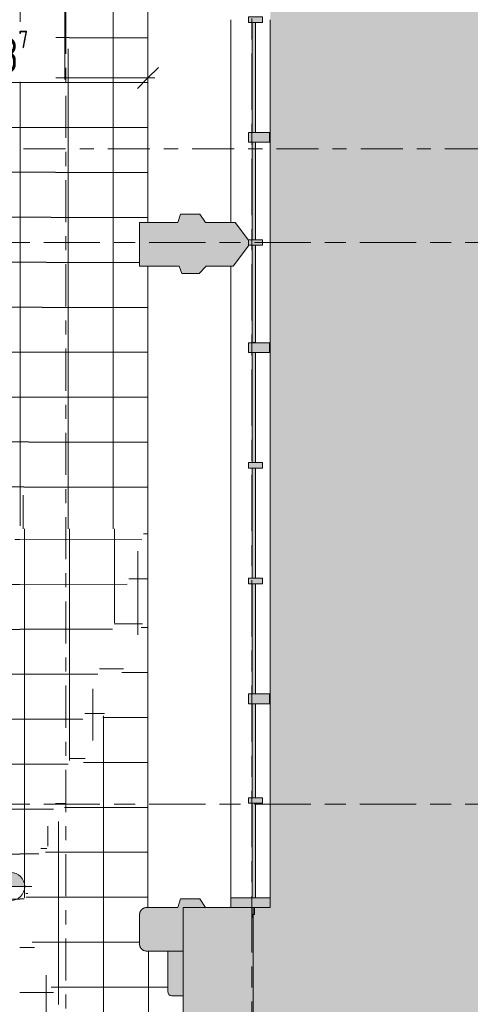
# Model space of a CAD drawing. Header units: metres. Extents: x 2 to 165, y -54 to 869.
# Tile 85 of 106: x 78.53 to 81.74, y -17.44 to -10.43. Entities that reach past the tile are written whole.
import ezdxf

# ---------------------------------------------------------------- set-up
doc = ezdxf.new("R2010")
doc.units = ezdxf.units.M
doc.linetypes.add('_Rasterlinie_', pattern=[0.75, 0.4, -0.1, 0.15, -0.1])
doc.linetypes.add('_Schnittlinie_', pattern=[0.6, 0.3, -0.1, 0.1, -0.1])
for name, color, linetype, lineweight in [('A_Bem', 7, 'Continuous', 5), ('A_Bem-100', 7, 'Continuous', 5), ('A_Fassade', 113, 'Continuous', 5), ('A_Fenster', 45, 'Continuous', 5), ('A_Geschossdecken', 7, 'Continuous', 5), ('A_Geschossdecken_Oberflächenschraffur', 7, 'Continuous', 5), ('A_Hoehenkoten', 124, 'Continuous', 5), ('A_Raster', 128, 'Continuous', 5), ('A_Symbol-S_A', 172, 'Continuous', 5), ('A_Tragwerksstützen', 7, 'Continuous', 5), ('A_Wand', 244, 'Continuous', 5), ('A_Wand_Schraff', 1, 'Continuous', 5)]:
    doc.layers.add(name, color=color, linetype=linetype, lineweight=lineweight)
doc.styles.add('ISOCPEUR', font='isocpeur.ttf', dxfattribs={"width": 0.8, "height": 0.25})
doc.dimstyles.new('BLB-Standard_2_5_Aussen_maskiert_1', dxfattribs={"dimscale": 0.3048, "dimtxt": 0.248995, "dimasz": 0.492126, "dimexe": 1.32874, "dimexo": 0.0625, "dimgap": 0.032808, "dimtad": 1, "dimrnd": 0.001, "dimzin": 0, "dimdsep": 46, "dimtxsty": 'ISOCPEUR', "dimblk1": 'OBLIQUE', "dimblk2": 'OBLIQUE', "dimsah": 1, "dimcen": 0.09, "dimdle": 0.164042, "dimazin": 0, "dimtfac": 1, "dimtdec": 4, "dimtix": 1, "dimtmove": 0, "dimatfit": 3, "dimfxl": 1.32874, "dimfxlon": 1, "dimtvp": 1, "dimtfill": 1, "dimtolj": 1, "dimtzin": 0, "dimarcsym": 2})
pattern_1 = [(0.039, (57.12575, -0.067), (-0.000218, 0.32), []), (90, (57.12575, -0.067), (-0.32, 2e-17), [])]
pattern_2 = [(0.017, (57.04775, -0.047), (-9.5e-05, 0.32), []), (90, (57.04775, -0.047), (-0.32, 2e-17), [])]
pattern_3 = [(359.994, (56.95975, -0.076), (3.35e-05, 0.32), []), (90, (56.95975, -0.076), (-0.32, 2e-17), [])]
pattern_4 = [(359.999, (57.14375, 0.002), (5.6e-06, 0.32), []), (90, (57.14375, 0.002), (-0.32, 2e-17), [])]
pattern_5 = [(0.013, (57.01575, -0.058), (-7.26e-05, 0.32), []), (90, (57.01575, -0.058), (-0.32, 2e-17), [])]
pattern_6 = [(0, (56.97275, -0.013), (0, 0.32), []), (90, (56.97275, -0.013), (-0.32, 2e-17), [])]
pattern_7 = [(0, (56.97275, 0), (0, 0.32), []), (90, (56.97275, 0), (-0.32, 2e-17), [])]
pattern_8 = [(0, (57.11575, 0), (0, 0.32), []), (90, (57.11575, 0), (-0.32, 2e-17), [])]
pattern_9 = [(359.999, (57.09375, 0.002), (5.6e-06, 0.32), []), (90, (57.09375, 0.002), (-0.32, 2e-17), [])]
pattern_10 = [(0.079, (57.15775, -0.131), (-0.0004412, 0.3199997), []), (90, (57.15775, -0.131), (-0.32, 2e-17), [])]

# ---------------------------------------------------------------- blocks, each defined once
blk = doc.blocks.new('Curtain Wall Steel6 - Curtain Wall Steel-8092757-AB- E0-  OK FFB')
at = {"layer": 'A_Tragwerksstützen', "lineweight": 9}
blk.add_hatch(color=253, dxfattribs=at).paths.add_polyline_path([(22.8359, 7.7465), (22.8859, 7.8), (23.0794, 7.8), (23.1869, 7.9442), (23.1869, 7.9842), (23.0932, 8.11), (22.8823, 8.11), (22.8409, 8.171), (22.7038, 8.171), (22.6838, 8.11), (22.4118, 8.11), (22.4118, 7.8), (22.6938, 7.8), (22.7138, 7.7465)], flags=0)
at = {"layer": 'A_Tragwerksstützen', "color": 250, "lineweight": 9}
for p, q in [((22.7038, 8.171), (22.6838, 8.11)), ((22.8409, 8.171), (22.7038, 8.171)), ((22.8823, 8.11), (22.8409, 8.171)), ((22.4118, 8.11), (22.4118, 7.8)), ((22.6838, 8.11), (22.4118, 8.11)), ((23.0932, 8.11), (22.8823, 8.11)), ((23.1869, 7.9842), (23.0932, 8.11)), ((23.0794, 7.8), (23.1869, 7.9442)), ((23.1869, 7.9442), (23.1869, 7.9842)), ((22.4118, 7.8), (22.6938, 7.8)), ((22.6938, 7.8), (22.7138, 7.7465)), ((22.8359, 7.7465), (22.8859, 7.8)), ((22.8859, 7.8), (23.0794, 7.8)), ((22.7138, 7.7465), (22.8359, 7.7465))]:
    blk.add_line(p, q, dxfattribs=at)
blk = doc.blocks.new('Curtain Wall Steel7 - Curtain Wall Steel-8092782-AB- E0-  OK FFB')
at = {"layer": 'A_Tragwerksstützen', "lineweight": 9}
blk.add_hatch(color=253, dxfattribs=at).paths.add_polyline_path([(22.7214, -17.0636), (22.7214, -16.7536), (22.8823, -16.7536), (22.8409, -16.6926), (22.7038, -16.6926), (22.6838, -16.7536), (22.4618, -16.7536), (22.4427, -16.7574), (22.4264, -16.7682), (22.4156, -16.7844), (22.4118, -16.8036), (22.4118, -17.0136), (22.4156, -17.0327), (22.4264, -17.0489), (22.4427, -17.0597), (22.4618, -17.0636)], flags=0)
at = {"layer": 'A_Tragwerksstützen', "color": 250, "lineweight": 9}
for p, q in [((22.6838, -16.7536), (22.4618, -16.7536)), ((22.7038, -16.6926), (22.6838, -16.7536)), ((22.8409, -16.6926), (22.7038, -16.6926)), ((22.7214, -17.0636), (22.7214, -16.7536)), ((22.7214, -16.7536), (22.8823, -16.7536)), ((22.8823, -16.7536), (22.8409, -16.6926)), ((22.4118, -16.8036), (22.4118, -17.0136)), ((22.4618, -17.0636), (22.7214, -17.0636))]:
    blk.add_line(p, q, dxfattribs=at)
for centre, start, end in [((22.4618, -16.8036), 90, 180), ((22.4618, -17.0136), 180, 270)]:
    blk.add_arc(centre, 0.05, start, end, dxfattribs=at)
blk = doc.blocks.new('Facade Frame2 - Facade Frame-8092835-AB- E0-  OK FFB')
at = {"layer": 'A_Fenster', "lineweight": 9}
h = blk.add_hatch(color=253, dxfattribs=at)
h.paths.add_polyline_path([(23.2214, -16.8035), (23.2314, -16.8035), (23.2314, -16.7535), (23.2214, -16.7535)], flags=0)
h.paths.add_polyline_path([(23.2214, 12.7265), (23.2314, 12.7265), (23.2314, 12.7765), (23.2214, 12.7765)], flags=0)
at = {"layer": 'A_Fenster', "color": 250, "lineweight": 9}
for p, q in [((23.2314, -16.7535), (23.2214, -16.7535)), ((23.2214, -16.7535), (23.2214, -16.8035)), ((23.2314, -16.8035), (23.2314, -16.7535)), ((23.2214, -16.8035), (23.2314, -16.8035))]:
    blk.add_line(p, q, dxfattribs=at)
blk = doc.blocks.new('System Panel - Glazed-8069533-AB- E0-  OK FFB')
at = {"layer": 'A_Fassade', "lineweight": 9}
blk.add_hatch(color=253, dxfattribs=at).paths.add_polyline_path([(-0.336, 0.0245), (0.336, 0.0245), (0.336, 0.0495), (-0.336, 0.0495)], flags=0)
at = {"layer": 'A_Fassade', "color": 250, "lineweight": 9}
for p, q in [((0.336, 0.0495), (-0.336, 0.0495)), ((-0.336, 0.0495), (-0.336, 0.0245)), ((-0.336, 0.0245), (0.336, 0.0245)), ((0.336, 0.0245), (0.336, 0.0495))]:
    blk.add_line(p, q, dxfattribs=at)
blk = doc.blocks.new('System Panel - Glazed-8069534-AB- E0-  OK FFB')
at = {"layer": 'A_Fassade', "lineweight": 9}
blk.add_hatch(color=253, dxfattribs=at).paths.add_polyline_path([(-0.3348, 0.0245), (0.3348, 0.0245), (0.3348, 0.0495), (-0.3348, 0.0495)], flags=0)
at = {"layer": 'A_Fassade', "color": 250, "lineweight": 9}
for p, q in [((0.3348, 0.0495), (-0.3348, 0.0495)), ((-0.3348, 0.0495), (-0.3348, 0.0245)), ((-0.3348, 0.0245), (0.3348, 0.0245)), ((0.3348, 0.0245), (0.3348, 0.0495))]:
    blk.add_line(p, q, dxfattribs=at)
blk = doc.blocks.new('System Panel - Glazed-8069535-AB- E0-  OK FFB')
at = {"layer": 'A_Fassade', "lineweight": 9}
blk.add_hatch(color=253, dxfattribs=at).paths.add_polyline_path([(-0.392, 0.0245), (0.392, 0.0245), (0.392, 0.0495), (-0.392, 0.0495)], flags=0)
at = {"layer": 'A_Fassade', "color": 250, "lineweight": 9}
for p, q in [((0.392, 0.0495), (-0.392, 0.0495)), ((-0.392, 0.0495), (-0.392, 0.0245)), ((-0.392, 0.0245), (0.392, 0.0245)), ((0.392, 0.0245), (0.392, 0.0495))]:
    blk.add_line(p, q, dxfattribs=at)
blk = doc.blocks.new('System Panel - Glazed-8069537-AB- E0-  OK FFB')
at = {"layer": 'A_Fassade', "lineweight": 9}
blk.add_hatch(color=253, dxfattribs=at).paths.add_polyline_path([(-0.3916, 0.0245), (0.3916, 0.0245), (0.3916, 0.0495), (-0.3916, 0.0495)], flags=0)
at = {"layer": 'A_Fassade', "color": 250, "lineweight": 9}
for p, q in [((0.3916, 0.0495), (-0.3916, 0.0495)), ((-0.3916, 0.0495), (-0.3916, 0.0245)), ((-0.3916, 0.0245), (0.3916, 0.0245)), ((0.3916, 0.0245), (0.3916, 0.0495))]:
    blk.add_line(p, q, dxfattribs=at)
blk = doc.blocks.new('System Panel - Glazed-8069538-AB- E0-  OK FFB')
at = {"layer": 'A_Fassade', "lineweight": 9}
blk.add_hatch(color=253, dxfattribs=at).paths.add_polyline_path([(-0.3466, 0.0245), (0.3466, 0.0245), (0.3466, 0.0495), (-0.3466, 0.0495)], flags=0)
at = {"layer": 'A_Fassade', "color": 250, "lineweight": 9}
for p, q in [((0.3466, 0.0495), (-0.3466, 0.0495)), ((-0.3466, 0.0495), (-0.3466, 0.0245)), ((-0.3466, 0.0245), (0.3466, 0.0245)), ((0.3466, 0.0245), (0.3466, 0.0495))]:
    blk.add_line(p, q, dxfattribs=at)
blk = doc.blocks.new('Rectangular Mullion - 70mm x 280mm-8069563-AB- E0-  OK FFB')
at = {"layer": 'A_Fassade', "color": 250, "lineweight": 9}
for p, q in [((23.0619, -15.9915), (23.0619, -16.6835)), ((23.3419, -15.9915), (23.3419, -16.6835))]:
    blk.add_line(p, q, dxfattribs=at)
blk = doc.blocks.new('Rectangular Mullion - 70mm x 280mm-8069564-AB- E0-  OK FFB')
at = {"layer": 'A_Fassade', "color": 250, "lineweight": 9}
for p, q in [((23.0619, -15.2669), (23.0619, -15.9915)), ((23.3419, -15.2669), (23.3419, -15.9915))]:
    blk.add_line(p, q, dxfattribs=at)
blk = doc.blocks.new('Rectangular Mullion - 70mm x 280mm-8069565-AB- E0-  OK FFB')
at = {"layer": 'A_Fassade', "color": 250, "lineweight": 9}
for p, q in [((23.0619, -14.7262), (23.0619, -15.2669)), ((23.3419, -14.7262), (23.3419, -15.2669))]:
    blk.add_line(p, q, dxfattribs=at)
blk = doc.blocks.new('Rectangular Mullion - 70mm x 280mm-8069566-AB- E0-  OK FFB')
at = {"layer": 'A_Fassade', "color": 250, "lineweight": 9}
for p, q in [((23.0619, -14.4279), (23.0619, -14.7262)), ((23.3419, -14.4279), (23.3419, -14.7262))]:
    blk.add_line(p, q, dxfattribs=at)
blk = doc.blocks.new('Rectangular Mullion - 70mm x 280mm-8069567-AB- E0-  OK FFB')
at = {"layer": 'A_Fassade', "color": 250, "lineweight": 9}
for p, q in [((23.0619, -13.6046), (23.0619, -14.4279)), ((23.3419, -13.6046), (23.3419, -14.4279))]:
    blk.add_line(p, q, dxfattribs=at)
blk = doc.blocks.new('Rectangular Mullion - 70mm x 280mm-8069568-AB- E0-  OK FFB')
at = {"layer": 'A_Fassade', "color": 250, "lineweight": 9}
for p, q in [((23.0619, -12.7663), (23.0619, -13.6046)), ((23.3419, -12.7663), (23.3419, -13.6046))]:
    blk.add_line(p, q, dxfattribs=at)
blk = doc.blocks.new('Rectangular Mullion - 70mm x 280mm-8069569-AB- E0-  OK FFB')
at = {"layer": 'A_Fassade', "color": 250, "lineweight": 9}
for p, q in [((23.3419, -12.018), (23.3419, -12.7663)), ((23.0619, -12.1861), (23.0619, -12.7663))]:
    blk.add_line(p, q, dxfattribs=at)
blk = doc.blocks.new('Rectangular Mullion - 70mm x 280mm-V30-AB- E0-  OK FFB')
at = {"layer": 'A_Fassade', "color": 250, "lineweight": 9}
for p, q in [((23.0619, -11.2697), (23.0619, -11.8761)), ((23.3419, -11.2697), (23.3419, -12.018))]:
    blk.add_line(p, q, dxfattribs=at)
blk = doc.blocks.new('Rectangular Mullion - 70mm x 280mm-8069579-AB- E0-  OK FFB')
at = {"layer": 'A_Fassade', "lineweight": 9}
blk.add_hatch(color=253, dxfattribs=at).paths.add_polyline_path([(0, 0.08), (-0.07, 0.08), (-0.07, -0.2), (0, -0.2)], flags=0)
at = {"layer": 'A_Fassade', "color": 250, "lineweight": 9}
for p, q in [((0, 0.08), (-0.07, 0.08)), ((-0.07, 0.08), (-0.07, -0.2)), ((0, -0.2), (0, 0.08)), ((-0.07, -0.2), (0, -0.2))]:
    blk.add_line(p, q, dxfattribs=at)
blk = doc.blocks.new('Rectangular Mullion - 40mm x100mm-8069611-AB- E0-  OK FFB')
at = {"layer": 'A_Fassade', "lineweight": 9}
blk.add_hatch(color=253, dxfattribs=at).paths.add_polyline_path([(-0.02, 0.0255), (0.02, 0.0255), (0.02, -0.0745), (-0.02, -0.0745)], flags=0)
at = {"layer": 'A_Fassade', "color": 250, "lineweight": 9}
for p, q in [((-0.02, 0.0255), (0.02, 0.0255)), ((-0.02, -0.0745), (-0.02, 0.0255)), ((0.02, 0.0255), (0.02, -0.0745)), ((0.02, -0.0745), (-0.02, -0.0745))]:
    blk.add_line(p, q, dxfattribs=at)
blk = doc.blocks.new('Rectangular Mullion - 70mm x 160mm-8069612-AB- E0-  OK FFB')
at = {"layer": 'A_Fassade', "lineweight": 9}
blk.add_hatch(color=253, dxfattribs=at).paths.add_polyline_path([(-0.035, 0.075), (0.035, 0.075), (0.035, -0.075), (-0.035, -0.075)], flags=0)
at = {"layer": 'A_Fassade', "color": 250, "lineweight": 9}
for p, q in [((-0.035, 0.075), (0.035, 0.075)), ((-0.035, -0.075), (-0.035, 0.075)), ((0.035, 0.075), (0.035, -0.075)), ((0.035, -0.075), (-0.035, -0.075))]:
    blk.add_line(p, q, dxfattribs=at)
blk = doc.blocks.new('Rectangular Mullion - 70mm x 160mm-8069613-AB- E0-  OK FFB')
at = {"layer": 'A_Fassade', "lineweight": 9}
blk.add_hatch(color=253, dxfattribs=at).paths.add_polyline_path([(-0.035, 0.075), (0.035, 0.075), (0.035, -0.075), (-0.035, -0.075)], flags=0)
at = {"layer": 'A_Fassade', "color": 250, "lineweight": 9}
for p, q in [((-0.035, 0.075), (0.035, 0.075)), ((-0.035, -0.075), (-0.035, 0.075)), ((0.035, 0.075), (0.035, -0.075)), ((0.035, -0.075), (-0.035, -0.075))]:
    blk.add_line(p, q, dxfattribs=at)
blk = doc.blocks.new('Curtain Wall Steel17 - Curtain Wall Steel-8102787-AB- E0-  OK FFB')
at = {"layer": 'A_Tragwerksstützen', "lineweight": 9}
blk.add_hatch(color=253, dxfattribs=at).paths.add_polyline_path([(22.6423, -17.3818), (22.7214, -17.3818), (22.7214, -17.0636), (22.6123, -17.0636), (22.6123, -17.3518), (22.6164, -17.3668), (22.6273, -17.3777)], flags=0)
at = {"layer": 'A_Tragwerksstützen', "color": 250, "lineweight": 9}
for p, q in [((22.7214, -17.0636), (22.6123, -17.0636)), ((22.6123, -17.0636), (22.6123, -17.3518)), ((22.7214, -17.3818), (22.7214, -17.0636)), ((22.6423, -17.3818), (22.7214, -17.3818))]:
    blk.add_line(p, q, dxfattribs=at)
blk.add_arc((22.6423, -17.3518), 0.03, 180, 270, dxfattribs=at)
blk = doc.blocks.new('Höhenkoten - Kreuz gefüllt-6114407-AB- E0-  OK FFB')
at = {"layer": 'A_Hoehenkoten'}
h = blk.add_hatch(color=256, dxfattribs=at)
edge = h.paths.add_edge_path(flags=0)
edge.add_line((0.001, 0.0014), (0, 0.0014))
edge.add_line((0, 0.0014), (0, 0.0024))
edge.add_arc((0, 0.0014), 0.001, 0, 90, ccw=False)
h = blk.add_hatch(color=256, dxfattribs=at)
edge = h.paths.add_edge_path(flags=0)
edge.add_line((-0.001, 0.0014), (0, 0.0014))
edge.add_line((0, 0.0014), (0, 0.0004))
edge.add_arc((0, 0.0014), 0.001, 180, 270, ccw=False)
for p, q in [((0, 0.0029), (0, -0.0001)), ((0, 0.0014), (0, 0.0024)), ((0, 0.0024), (0, 0.0014)), ((0, 0.0024), (0, 0.0014)), ((0, 0.0014), (0, 0.0024)), ((-0.0015, 0.0014), (0.0015, 0.0014)), ((-0.001, 0.0014), (0, 0.0014)), ((0, 0.0014), (-0.001, 0.0014)), ((0, 0.0014), (-0.001, 0.0014)), ((-0.001, 0.0014), (0, 0.0014)), ((0.001, 0.0014), (0, 0.0014)), ((0, 0.0014), (0, 0.0004)), ((0, 0.0004), (0, 0.0014)), ((0, 0.0014), (0.001, 0.0014)), ((0, 0.0014), (0.001, 0.0014)), ((0.001, 0.0014), (0, 0.0014)), ((0, 0.0014), (0, 0.0004)), ((0, 0.0004), (0, 0.0014))]:
    blk.add_line(p, q, dxfattribs=at)
for start, end in [(90, 180), (90, 180), (360, 90), (360, 90), (180, 270), (180, 270), (270, 0), (270, 360)]:
    blk.add_arc((0, 0.0014), 0.001, start, end, dxfattribs=at)
blk = doc.blocks.new('DIMBLOCK248-AB- E0-  OK FFB')
at = {"layer": 'A_Bem-100'}
for p, q in [((77.2072, -10.4414), (77.2072, -11.2514)), ((77.2072, -10.8464), (77.2072, -10.4414)), ((79.4442, -10.4414), (79.4442, -11.2514)), ((79.4442, -10.8464), (79.4442, -10.4414)), ((77.2072, -10.8464), (79.4942, -10.8464))]:
    blk.add_line(p, q, dxfattribs=at)
at = {"layer": 'A_Bem-100', "lineweight": 9}
for p, q in [((77.2072, -10.8464), (77.2822, -10.7714)), ((79.4442, -10.8464), (79.5192, -10.7714)), ((77.2072, -10.8464), (77.1322, -10.9214)), ((79.4442, -10.8464), (79.3692, -10.9214))]:
    blk.add_line(p, q, dxfattribs=at)
at = {"layer": 'A_Bem-100', "color": 0, "insert": (78.0406, -10.5098), "char_height": 0.25, "width": 0.684194, "attachment_point": 1, "line_spacing_factor": 1.149209, "style": 'ISOCPEUR', "bg_fill": 3, "box_fill_scale": 1.25, "bg_fill_color": 256, "bg_fill_true_color": 13158600, "bg_fill_transparency": 0}
blk.add_mtext('2,23\\A2\\H0.5x;\\S7^  ;\\H2x;', dxfattribs=at)
blk = doc.blocks.new('_Oblique')
at = {"color": 0, "linetype": 'ByBlock', "lineweight": -2}
blk.add_line((-0.5, -0.5), (0.5, 0.5), dxfattribs=at)

msp = doc.modelspace()

# ---------------------------------------------------------------- hatches: boundary and pattern name
at = {"layer": 'A_Geschossdecken_Oberflächenschraffur'}
h = msp.add_hatch(dxfattribs=at)
h.set_pattern_fill('FP_147', color=256, style=0, pattern_type=2)
h.set_pattern_definition(pattern_7)
h.paths.add_polyline_path([(79.4442, -14.057), (79.4442, -12.1861), (79.4265, -12.1861), (79.4252, -14.0569)], flags=0)
h.paths.add_polyline_path([(79.4267, -11.8761), (79.4442, -11.8761), (79.4442, -8.1792), (79.4293, -8.1792), (79.4268, -11.7082)], flags=0)
h.paths.add_polyline_path([(79.4442, -7.8692), (79.4442, -4.1868), (79.432, -4.1868), (79.4295, -7.8692)], flags=0)
h.paths.add_polyline_path([(79.4323, -3.8768), (79.4442, -3.8768), (79.4442, -0.1917), (79.4348, -0.1917), (79.4323, -3.8158)], flags=0)
h.paths.add_polyline_path([(79.435, 0.1183), (79.4442, 0.1183), (79.4442, 3.8144), (79.4376, 3.8144), (79.4351, 0.1793)], flags=0)
h.paths.add_polyline_path([(79.4442, 4.1244), (79.4442, 6.1806), (79.4392, 6.2155), (79.4378, 4.1244)], flags=0)
h = msp.add_hatch(dxfattribs=at)
h.set_pattern_fill('FP_147', color=256, style=0, pattern_type=2)
h.set_pattern_definition(pattern_7)
h.paths.add_polyline_path([(79.4442, -14.057), (79.4442, -12.1861), (79.4265, -12.1861), (79.4252, -14.0569)], flags=0)
h.paths.add_polyline_path([(79.4267, -11.8761), (79.4442, -11.8761), (79.4442, -8.1792), (79.4293, -8.1792), (79.4268, -11.7082)], flags=0)
h.paths.add_polyline_path([(79.4442, -7.8692), (79.4442, -4.1868), (79.432, -4.1868), (79.4295, -7.8692)], flags=0)
h.paths.add_polyline_path([(79.4323, -3.8768), (79.4442, -3.8768), (79.4442, -0.1917), (79.4348, -0.1917), (79.4323, -3.8158)], flags=0)
h.paths.add_polyline_path([(79.435, 0.1183), (79.4442, 0.1183), (79.4442, 3.8144), (79.4376, 3.8144), (79.4351, 0.1793)], flags=0)
h.paths.add_polyline_path([(79.4442, 4.1244), (79.4442, 6.1806), (79.4392, 6.2155), (79.4378, 4.1244)], flags=0)
h = msp.add_hatch(dxfattribs=at)
h.set_pattern_fill('FP_458', color=256, style=0, pattern_type=2)
h.set_pattern_definition(pattern_4)
h.paths.add_polyline_path([(78.5317, -14.0569), (78.5317, -3.4499), (77.2072, -14.0069), (77.7227, -14.0264)], flags=0)
h = msp.add_hatch(dxfattribs=at)
h.set_pattern_fill('FP_458', color=256, style=0, pattern_type=2)
h.set_pattern_definition(pattern_4)
h.paths.add_polyline_path([(78.5317, -14.0569), (78.5317, -3.4499), (77.2072, -14.0069), (77.7227, -14.0264)], flags=0)
h = msp.add_hatch(dxfattribs=at)
h.set_pattern_fill('FP_463', color=256, style=0, pattern_type=2)
h.set_pattern_definition(pattern_9)
h.paths.add_polyline_path([(78.5317, -14.0569), (79.4314, -5.1258), (78.5317, -3.4499), (78.5317, -13.1318)], flags=0)
h = msp.add_hatch(dxfattribs=at)
h.set_pattern_fill('FP_463', color=256, style=0, pattern_type=2)
h.set_pattern_definition(pattern_9)
h.paths.add_polyline_path([(78.5317, -14.0569), (79.4314, -5.1258), (78.5317, -3.4499), (78.5317, -13.1318)], flags=0)
h = msp.add_hatch(dxfattribs=at)
h.set_pattern_fill('FP_461', color=256, style=0, pattern_type=2)
h.set_pattern_definition(pattern_8)
h.paths.add_polyline_path([(79.4252, -14.0569), (79.4265, -12.1861), (79.3845, -12.1861), (79.3845, -11.8761), (79.4267, -11.8761), (79.4293, -8.1792), (79.3845, -8.1792), (79.3845, -7.8692), (79.4295, -7.8692), (79.4314, -5.1258), (78.5317, -14.0569), (78.8453, -14.0569)], flags=0)
h = msp.add_hatch(dxfattribs=at)
h.set_pattern_fill('FP_461', color=256, style=0, pattern_type=2)
h.set_pattern_definition(pattern_8)
h.paths.add_polyline_path([(79.4252, -14.0569), (79.4265, -12.1861), (79.3845, -12.1861), (79.3845, -11.8761), (79.4267, -11.8761), (79.4293, -8.1792), (79.3845, -8.1792), (79.3845, -7.8692), (79.4295, -7.8692), (79.4314, -5.1258), (78.5317, -14.0569), (78.8453, -14.0569)], flags=0)
for points in [[(84.4694, -12.1133), (84.5301, -10.376), (80.3147, -10.376), (80.3147, -12.1133), (83.3359, -12.1133)], [(83.3359, -13.6928), (84.4142, -13.6928), (84.4694, -12.1133), (80.3147, -12.1133), (80.3147, -13.6928), (82.402, -13.6928)], [(84.3733, -14.8651), (84.4142, -13.6928), (80.3147, -13.6928), (80.3147, -14.8651), (83.3359, -14.8651)], [(84.3324, -16.0374), (84.3733, -14.8651), (80.3147, -14.8651), (80.3147, -16.0374), (83.3359, -16.0374)], [(84.1655, -17.6626), (84.2261, -17.6626), (84.3324, -16.0374), (80.3147, -16.0374), (80.3147, -16.7535), (80.2042, -16.7535), (80.2042, -16.8035), (80.1942, -16.8035), (80.1942, -17.6626), (83.3359, -17.6626)]]:
    msp.add_hatch(color=10, dxfattribs=at).paths.add_polyline_path(points, flags=0)
h = msp.add_hatch(dxfattribs=at)
h.set_pattern_fill('FP_511', color=256, style=0, pattern_type=2)
h.set_pattern_definition(pattern_10)
h.paths.add_polyline_path([(77.3067, -16.7893), (78.5317, -14.0569), (77.2072, -14.0069), (77.2268, -14.5553)], flags=0)
h = msp.add_hatch(dxfattribs=at)
h.set_pattern_fill('FP_511', color=256, style=0, pattern_type=2)
h.set_pattern_definition(pattern_10)
h.paths.add_polyline_path([(77.3067, -16.7893), (78.5317, -14.0569), (77.2072, -14.0069), (77.2268, -14.5553)], flags=0)
h = msp.add_hatch(dxfattribs=at)
h.set_pattern_fill('FP_459', color=256, style=0, pattern_type=2)
h.set_pattern_definition(pattern_5)
h.paths.add_polyline_path([(77.3067, -16.7893), (78.5317, -16.7893), (78.5317, -14.0569), (77.7145, -15.8797)], flags=0)
h = msp.add_hatch(dxfattribs=at)
h.set_pattern_fill('FP_459', color=256, style=0, pattern_type=2)
h.set_pattern_definition(pattern_5)
h.paths.add_polyline_path([(77.3067, -16.7893), (78.5317, -16.7893), (78.5317, -14.0569), (77.7145, -15.8797)], flags=0)
h = msp.add_hatch(dxfattribs=at)
h.set_pattern_fill('FP_426', color=256, style=0, pattern_type=2)
h.set_pattern_definition(pattern_1)
h.paths.add_polyline_path([(78.5317, -16.7893), (79.4252, -14.0569), (78.5317, -14.0569), (78.5317, -14.5553)], flags=0)
h = msp.add_hatch(dxfattribs=at)
h.set_pattern_fill('FP_426', color=256, style=0, pattern_type=2)
h.set_pattern_definition(pattern_1)
h.paths.add_polyline_path([(78.5317, -16.7893), (79.4252, -14.0569), (78.5317, -14.0569), (78.5317, -14.5553)], flags=0)
h = msp.add_hatch(dxfattribs=at)
h.set_pattern_fill('FP_460', color=256, style=0, pattern_type=2)
h.set_pattern_definition(pattern_6)
h.paths.add_polyline_path([(78.5317, -16.7893), (79.4442, -14.6451), (79.4442, -14.057), (79.4252, -14.057), (78.5341, -16.7819)], flags=0)
h = msp.add_hatch(dxfattribs=at)
h.set_pattern_fill('FP_460', color=256, style=0, pattern_type=2)
h.set_pattern_definition(pattern_6)
h.paths.add_polyline_path([(78.5317, -16.7893), (79.4442, -14.6451), (79.4442, -14.057), (79.4252, -14.057), (78.5341, -16.7819)], flags=0)
h = msp.add_hatch(dxfattribs=at)
h.set_pattern_fill('FP_454', color=256, style=0, pattern_type=2)
h.set_pattern_definition(pattern_2)
h.paths.add_polyline_path([(79.6942, -19.5409), (79.6942, -17.3818), (79.6151, -17.3818), (79.6001, -17.3777), (79.5891, -17.3668), (79.5851, -17.3518), (79.5851, -17.0636), (79.4345, -17.0636), (79.4234, -17.0623), (79.4129, -17.0586), (79.3992, -17.0489), (79.388, -17.031), (79.3858, -17.0247), (79.3845, -17.0136), (79.3845, -16.8036), (79.3858, -16.7924), (79.3895, -16.7819), (79.3992, -16.7682), (79.4171, -16.757), (79.4234, -16.7548), (79.4442, -16.7536), (79.4442, -14.6451), (78.5317, -16.7893), (79.4756, -19.0235)], flags=0)
h = msp.add_hatch(dxfattribs=at)
h.set_pattern_fill('FP_454', color=256, style=0, pattern_type=2)
h.set_pattern_definition(pattern_2)
h.paths.add_polyline_path([(79.6942, -19.5409), (79.6942, -17.3818), (79.6151, -17.3818), (79.6001, -17.3777), (79.5891, -17.3668), (79.5851, -17.3518), (79.5851, -17.0636), (79.4345, -17.0636), (79.4234, -17.0623), (79.4129, -17.0586), (79.3992, -17.0489), (79.388, -17.031), (79.3858, -17.0247), (79.3845, -17.0136), (79.3845, -16.8036), (79.3858, -16.7924), (79.3895, -16.7819), (79.3992, -16.7682), (79.4171, -16.757), (79.4234, -16.7548), (79.4442, -16.7536), (79.4442, -14.6451), (78.5317, -16.7893), (79.4756, -19.0235)], flags=0)
h = msp.add_hatch(dxfattribs=at)
h.set_pattern_fill('FP_455', color=256, style=0, pattern_type=2)
h.set_pattern_definition(pattern_3)
h.paths.add_polyline_path([(78.5317, -19.5409), (79.6942, -19.5409), (78.5317, -16.7893), (78.5317, -17.4024)], flags=0)
h = msp.add_hatch(dxfattribs=at)
h.set_pattern_fill('FP_455', color=256, style=0, pattern_type=2)
h.set_pattern_definition(pattern_3)
h.paths.add_polyline_path([(78.5317, -19.5409), (79.6942, -19.5409), (78.5317, -16.7893), (78.5317, -17.4024)], flags=0)
at = {"layer": 'A_Wand_Schraff', "lineweight": 9}
msp.add_hatch(color=253, dxfattribs=at).paths.add_polyline_path([(79.6942, -20.0259), (80.1942, -20.0259), (80.1942, -19.7735), (80.1892, -19.7735), (80.1892, -19.7535), (80.1942, -19.7535), (80.1942, -19.0235), (80.1892, -19.0235), (80.1892, -19.0035), (80.1942, -19.0035), (80.1942, -18.2735), (80.1892, -18.2735), (80.1892, -18.2535), (80.1942, -18.2535), (80.1942, -17.5235), (80.1892, -17.5235), (80.1892, -17.5035), (80.1942, -17.5035), (80.1942, -16.8235), (80.1892, -16.8235), (80.1892, -16.8035), (80.1942, -16.8035), (80.1942, -16.7536), (79.6942, -16.7536), (79.6942, -19.9509)], flags=0)

# ---------------------------------------------------------------- linework, layer by layer
at = {"layer": 'A_Geschossdecken', "color": 254, "lineweight": 9}
msp.add_line((80.1942, -16.8235), (80.1942, -16.8035), dxfattribs=at)
at = {"layer": 'A_Geschossdecken', "color": 253, "lineweight": 9, "flags": 128}
for points in [[(79.417, -16.7568), (79.4234, -16.7548), (79.4345, -16.7536)], [(79.3845, -16.8036), (79.3858, -16.7924), (79.3877, -16.786)], [(79.3887, -16.7836), (79.3895, -16.7819), (79.3955, -16.7724), (79.3981, -16.7693)], [(79.4003, -16.7671), (79.4034, -16.7645), (79.4129, -16.7585), (79.4146, -16.7577)], [(79.3877, -17.0311), (79.3858, -17.0247), (79.3845, -17.0136)], [(79.3981, -17.0478), (79.3955, -17.0447), (79.3895, -17.0352), (79.3887, -17.0335)], [(79.4146, -17.0594), (79.4129, -17.0586), (79.4034, -17.0526), (79.4003, -17.05)], [(79.4345, -17.0636), (79.4234, -17.0623), (79.417, -17.0604)]]:
    msp.add_lwpolyline(points, dxfattribs=at)
at = {"layer": 'A_Geschossdecken', "color": 253, "lineweight": 9}
for centre, start, end in [((79.4345, -16.8036), 108.5781, 110.02868), ((79.4345, -16.8036), 90, 104.01775), ((79.4345, -16.8036), 165.98225, 180), ((79.4345, -16.8036), 159.97132, 161.4219), ((79.4345, -16.8036), 151.91702, 155.02868), ((79.4345, -16.8036), 137.76799, 146.56061), ((79.4345, -16.8036), 124.19591, 132.23201), ((79.4345, -16.8036), 114.97132, 118.08298), ((79.4345, -17.0136), 180, 194.01775), ((79.4345, -17.0136), 198.5781, 200.02868), ((79.4345, -17.0136), 204.97132, 208.08298), ((79.4345, -17.0136), 213.43939, 222.23201), ((79.4345, -17.0136), 227.76799, 235.80409), ((79.4345, -17.0136), 241.91702, 245.02868), ((79.4345, -17.0136), 249.97132, 251.4219), ((79.4345, -17.0136), 255.98225, 270)]:
    msp.add_arc(centre, 0.05, start, end, dxfattribs=at)
at = {"layer": 'A_Raster', "linetype": '_Rasterlinie_', "lineweight": 9}
for p, q in [((80.1842, -53.073), (80.1842, 37.0621)), ((88.1031, -12.0184), (15.5195, -12.0184)), ((88.1031, -16.0184), (15.5195, -16.0184))]:
    msp.add_line(p, q, dxfattribs=at)
at = {"layer": 'A_Symbol-S_A', "linetype": '_Schnittlinie_', "lineweight": 9}
for p, q in [((78.859, -32.2734), (78.859, 28.6584)), ((22.1587, -11.3507), (86.6263, -11.3507))]:
    msp.add_line(p, q, dxfattribs=at)
at = {"layer": 'A_Wand', "color": 250, "lineweight": 9}
for p, q in [((79.4442, -11.8761), (79.4442, -8.1792)), ((79.4442, -16.7536), (79.4442, -12.1861)), ((80.1942, -16.7536), (79.6942, -16.7536)), ((79.6942, -16.7536), (79.6942, -19.5409)), ((80.1942, -16.8035), (80.1942, -16.7536)), ((80.1892, -16.8235), (80.1892, -16.8035)), ((80.1892, -16.8035), (80.1942, -16.8035)), ((80.1942, -16.8235), (80.1892, -16.8235)), ((80.1942, -17.5035), (80.1942, -16.8235))]:
    msp.add_line(p, q, dxfattribs=at)

# ---------------------------------------------------------------- block references
at = {"layer": 'A_Fassade', "color": 250, "lineweight": 9}
for name, p in [('Rectangular Mullion - 70mm x 280mm-8069568-AB- E0-  OK FFB', (56.9727, 2.3349)), ('Rectangular Mullion - 70mm x 280mm-V30-AB- E0-  OK FFB', (56.9727, 0)), ('Rectangular Mullion - 70mm x 280mm-8069569-AB- E0-  OK FFB', (56.9727, 0)), ('Rectangular Mullion - 70mm x 280mm-8069568-AB- E0-  OK FFB', (56.9727, 0)), ('Rectangular Mullion - 70mm x 280mm-8069567-AB- E0-  OK FFB', (56.9727, 0)), ('Rectangular Mullion - 70mm x 280mm-8069566-AB- E0-  OK FFB', (56.9727, 0)), ('Rectangular Mullion - 70mm x 280mm-8069565-AB- E0-  OK FFB', (56.9727, 0)), ('Rectangular Mullion - 70mm x 280mm-8069564-AB- E0-  OK FFB', (56.9727, 0)), ('Rectangular Mullion - 70mm x 280mm-8069563-AB- E0-  OK FFB', (56.9727, 0))]:
    msp.add_blockref(name, p, dxfattribs=at)
at = {"layer": 'A_Fassade', "color": 250, "lineweight": 9, "extrusion": (0, 0, -1), "rotation": 90.0000000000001}
for name, p in [('Rectangular Mullion - 40mm x100mm-8069611-AB- E0-  OK FFB', (-80.2347, -10.4314)), ('Rectangular Mullion - 70mm x 160mm-8069612-AB- E0-  OK FFB', (-80.2347, -11.2697)), ('Rectangular Mullion - 40mm x100mm-8069611-AB- E0-  OK FFB', (-80.2347, -12.018)), ('Rectangular Mullion - 70mm x 160mm-8069613-AB- E0-  OK FFB', (-80.2347, -12.7663)), ('Rectangular Mullion - 40mm x100mm-8069611-AB- E0-  OK FFB', (-80.2347, -13.6046)), ('Rectangular Mullion - 40mm x100mm-8069611-AB- E0-  OK FFB', (-80.2347, -14.4279)), ('Rectangular Mullion - 70mm x 160mm-8069612-AB- E0-  OK FFB', (-80.2347, -15.2669)), ('Rectangular Mullion - 40mm x100mm-8069611-AB- E0-  OK FFB', (-80.2347, -15.9915))]:
    msp.add_blockref(name, p, dxfattribs=at)
at = {"layer": 'A_Fassade', "color": 250, "lineweight": 9}
for name, p, rotation in [('System Panel - Glazed-8069537-AB- E0-  OK FFB', (80.2347, -10.8431), 89.99999999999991), ('System Panel - Glazed-8069538-AB- E0-  OK FFB', (80.2347, -11.6513), 89.99999999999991), ('System Panel - Glazed-8069538-AB- E0-  OK FFB', (80.2347, -12.3846), 89.99999999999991), ('System Panel - Glazed-8069537-AB- E0-  OK FFB', (80.2347, -13.1929), 89.99999999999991), ('System Panel - Glazed-8069537-AB- E0-  OK FFB', (80.2347, -14.0162), 89.99999999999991), ('System Panel - Glazed-8069535-AB- E0-  OK FFB', (80.2347, -14.8399), 89.99999999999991), ('System Panel - Glazed-8069534-AB- E0-  OK FFB', (80.2347, -15.6367), 89.99999999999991), ('System Panel - Glazed-8069533-AB- E0-  OK FFB', (80.2347, -16.3475), 89.99999999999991), ('Rectangular Mullion - 70mm x 280mm-8069579-AB- E0-  OK FFB', (80.2347, -16.7535), 269.9999999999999)]:
    msp.add_blockref(name, p, dxfattribs=dict(at, rotation=rotation))
at = {"layer": 'A_Fenster', "color": 250, "lineweight": 9}
msp.add_blockref('Facade Frame2 - Facade Frame-8092835-AB- E0-  OK FFB', (56.9727, 0), dxfattribs=at)
at = {"layer": 'A_Hoehenkoten', "xscale": 99.99999999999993, "yscale": 99.99999999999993, "zscale": 99.99999999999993}
msp.add_blockref('Höhenkoten - Kreuz gefüllt-6114407-AB- E0-  OK FFB', (78.4674, -16.7437), dxfattribs=at)
at = {"layer": 'A_Tragwerksstützen', "color": 250, "lineweight": 9}
for name, p in [('Curtain Wall Steel6 - Curtain Wall Steel-8092757-AB- E0-  OK FFB', (56.9727, -19.9862)), ('Curtain Wall Steel7 - Curtain Wall Steel-8092782-AB- E0-  OK FFB', (56.9727, 0)), ('Curtain Wall Steel17 - Curtain Wall Steel-8102787-AB- E0-  OK FFB', (56.9727, 0))]:
    msp.add_blockref(name, p, dxfattribs=at)

# ---------------------------------------------------------------- next in the draw order: dimensions: what is measured, and where the dimension line sits
at = {"layer": 'A_Bem'}
dim = msp.add_linear_dim(base=(79.4442, -10.8464), p1=(77.2072, -10.4414), p2=(79.4442, -10.4414), text='\\A1;2,23\\Q;{\\A1;{\\H0.5x;\\S7^ ;}}', dimstyle='BLB-Standard_2_5_Aussen_maskiert_1', override={"dimpost": '<>', "dimfxl": 2.237025}, dxfattribs=at)
dim.commit()
dim.dimension.update_dxf_attribs({"geometry": 'DIMBLOCK248-AB- E0-  OK FFB', "text_midpoint": (78.3257, -10.6864)})

doc.saveas('drawing.dxf')
